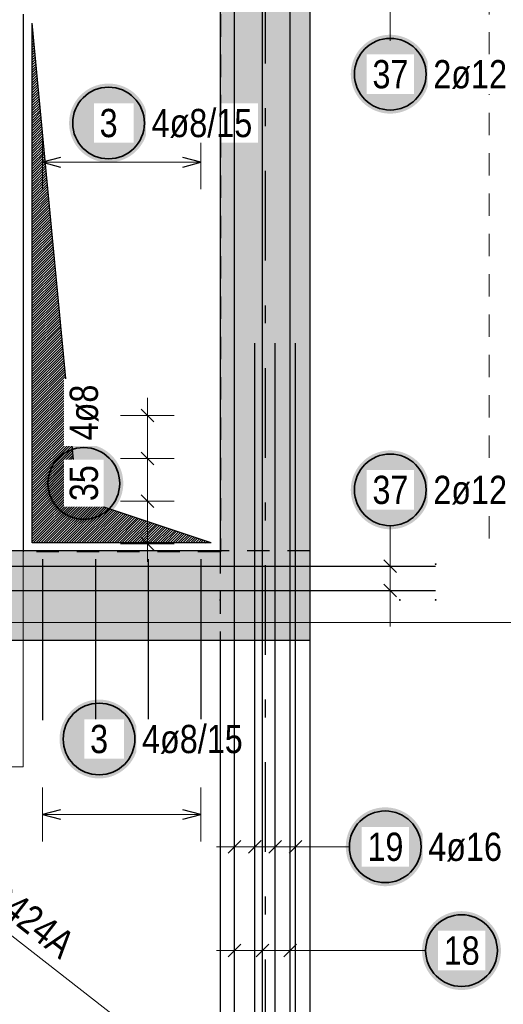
# Model space of a CAD drawing. Header units: millimetres. Extents: x -4 to 113, y -17 to 52.
# Tile 22 of 91: x 43.64 to 46.34, y 4.1 to 9.6. Entities that reach past the tile are written whole.
import ezdxf

# ---------------------------------------------------------------- set-up
doc = ezdxf.new("R2010")
doc.units = ezdxf.units.MM
doc.linetypes.add('DASHDOTX2', pattern=[2, 1, -0.5, 0, -0.5])
doc.linetypes.add('HIDDEN', pattern=[0.375, 0.25, -0.125])
for name, color, linetype, lineweight in [('Achsen', 7, 'Continuous', 20), ('Mattenbewehrung', 7, 'Continuous', 20), ('Schraffuren', 7, 'Continuous', 20), ('Stabstahl', 7, 'Continuous', 20)]:
    doc.layers.add(name, color=color, linetype=linetype, lineweight=lineweight)
doc.styles.add('Arial Narrow', font='ARIALN.TTF')

msp = doc.modelspace()

# ---------------------------------------------------------------- hatches: boundary and pattern name
at = {"lineweight": 25}
h = msp.add_hatch(dxfattribs=at)
h.set_pattern_fill('Mau', color=3, scale=0.01, angle=45, style=0, pattern_type=2)
h.set_pattern_definition([(45, (0, 0), (-0.0070710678, 0.0070710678), [])])
h.paths.add_polyline_path([(44.706532, 6.675363), (43.958054, 6.925363), (43.708054, 9.575363), (43.708054, 6.675363)])
at = {"lineweight": 25, "true_color": 0xffffff}
msp.add_hatch(color=7, dxfattribs=at).paths.add_polyline_path([(44.215737, 7.0076), (44.215603, 7.015278), (44.215201, 7.022946), (44.214531, 7.030596), (44.213595, 7.038218), (44.212394, 7.045802), (44.210929, 7.05334), (44.209202, 7.060823), (44.207214, 7.06824), (44.204969, 7.075584), (44.202469, 7.082844), (44.199717, 7.090013), (44.196717, 7.097082), (44.193471, 7.104042), (44.189985, 7.110884), (44.186262, 7.1176), (44.182307, 7.124182), (44.178125, 7.130622), (44.17372, 7.136913), (44.169099, 7.143045), (44.164266, 7.149013), (44.159228, 7.154809), (44.153991, 7.160425), (44.148561, 7.165855), (44.142945, 7.171092), (44.13715, 7.17613), (44.131182, 7.180962), (44.125049, 7.185584), (44.118759, 7.189988), (44.112319, 7.19417), (44.105737, 7.198125), (44.09902, 7.201848), (44.092178, 7.205335), (44.085219, 7.20858), (44.07815, 7.21158), (44.070981, 7.214332), (44.06372, 7.216832), (44.056377, 7.219077), (44.048959, 7.221065), (44.041477, 7.222792), (44.033939, 7.224258), (44.026355, 7.225459), (44.018733, 7.226395), (44.011083, 7.227064), (44.003414, 7.227466), (43.995737, 7.2276), (43.988059, 7.227466), (43.98039, 7.227064), (43.97274, 7.226395), (43.965118, 7.225459), (43.957534, 7.224258), (43.949996, 7.222792), (43.942514, 7.221065), (43.935096, 7.219077), (43.927753, 7.216832), (43.920492, 7.214332), (43.913323, 7.21158), (43.906254, 7.20858), (43.899295, 7.205335), (43.892453, 7.201848), (43.885737, 7.198125), (43.879154, 7.19417), (43.872714, 7.189988), (43.866424, 7.185584), (43.860291, 7.180962), (43.854323, 7.17613), (43.848528, 7.171092), (43.842912, 7.165855), (43.837482, 7.160425), (43.832245, 7.154809), (43.827207, 7.149013), (43.822374, 7.143045), (43.817753, 7.136913), (43.813348, 7.130622), (43.809166, 7.124182), (43.805211, 7.1176), (43.801488, 7.110884), (43.798002, 7.104042), (43.794757, 7.097082), (43.791756, 7.090013), (43.789004, 7.082844), (43.786504, 7.075584), (43.784259, 7.06824), (43.782271, 7.060823), (43.780544, 7.05334), (43.779079, 7.045802), (43.777878, 7.038218), (43.776942, 7.030596), (43.776272, 7.022946), (43.775871, 7.015278), (43.775737, 7.0076), (43.775871, 6.999922), (43.776272, 6.992253), (43.776942, 6.984604), (43.777878, 6.976982), (43.779079, 6.969397), (43.780544, 6.961859), (43.782271, 6.954377), (43.784259, 6.94696), (43.786504, 6.939616), (43.789004, 6.932355), (43.791756, 6.925186), (43.794757, 6.918118), (43.798002, 6.911158), (43.801488, 6.904316), (43.805211, 6.8976), (43.809166, 6.891018), (43.813348, 6.884577), (43.817753, 6.878287), (43.822374, 6.872154), (43.827207, 6.866187), (43.832245, 6.860391), (43.837482, 6.854775), (43.842912, 6.849345), (43.848528, 6.844108), (43.854323, 6.83907), (43.860291, 6.834238), (43.866424, 6.829616), (43.872714, 6.825212), (43.879154, 6.821029), (43.885737, 6.817074), (43.892453, 6.813351), (43.899295, 6.809865), (43.906254, 6.80662), (43.913323, 6.803619), (43.920492, 6.800868), (43.927753, 6.798367), (43.935096, 6.796122), (43.942514, 6.794135), (43.949996, 6.792407), (43.957534, 6.790942), (43.965118, 6.789741), (43.97274, 6.788805), (43.98039, 6.788136), (43.988059, 6.787734), (43.995737, 6.7876), (44.003414, 6.787734), (44.011083, 6.788136), (44.018733, 6.788805), (44.026355, 6.789741), (44.033939, 6.790942), (44.041477, 6.792407), (44.048959, 6.794135), (44.056377, 6.796122), (44.06372, 6.798367), (44.070981, 6.800868), (44.07815, 6.803619), (44.085219, 6.80662), (44.092178, 6.809865), (44.09902, 6.813351), (44.105737, 6.817074), (44.112319, 6.821029), (44.118759, 6.825212), (44.125049, 6.829616), (44.131182, 6.834238), (44.13715, 6.83907), (44.142945, 6.844108), (44.148561, 6.849345), (44.153991, 6.854775), (44.159228, 6.860391), (44.164266, 6.866187), (44.169099, 6.872154), (44.17372, 6.878287), (44.178125, 6.884577), (44.182307, 6.891018), (44.186262, 6.8976), (44.189985, 6.904316), (44.193471, 6.911158), (44.196717, 6.918118), (44.199717, 6.925186), (44.202469, 6.932355), (44.204969, 6.939616), (44.207214, 6.94696), (44.209202, 6.954377), (44.210929, 6.961859), (44.212394, 6.969397), (44.213595, 6.976982), (44.214531, 6.984604), (44.215201, 6.992253)])
at = {"layer": 'Mattenbewehrung', "lineweight": 25, "true_color": 0xffffff}
msp.add_hatch(color=7, dxfattribs=at).paths.add_polyline_path([(45.896974, 4.979278), (45.89684, 4.986956), (45.896438, 4.994625), (45.895769, 5.002275), (45.894833, 5.009897), (45.893632, 5.017481), (45.892167, 5.025019), (45.890439, 5.032501), (45.888452, 5.039919), (45.886207, 5.047262), (45.883707, 5.054523), (45.880955, 5.061692), (45.877954, 5.06876), (45.874709, 5.07572), (45.871223, 5.082562), (45.8675, 5.089278), (45.863545, 5.095861), (45.859362, 5.102301), (45.854958, 5.108591), (45.850336, 5.114724), (45.845504, 5.120692), (45.840466, 5.126487), (45.835229, 5.132103), (45.829799, 5.137533), (45.824183, 5.14277), (45.818387, 5.147808), (45.81242, 5.152641), (45.806287, 5.157262), (45.799997, 5.161667), (45.793556, 5.165849), (45.786974, 5.169804), (45.780258, 5.173527), (45.773416, 5.177013), (45.766456, 5.180258), (45.759388, 5.183259), (45.752219, 5.186011), (45.744958, 5.188511), (45.737614, 5.190756), (45.730197, 5.192743), (45.722715, 5.194471), (45.715177, 5.195936), (45.707592, 5.197137), (45.69997, 5.198073), (45.692321, 5.198743), (45.684652, 5.199144), (45.676974, 5.199278), (45.669296, 5.199144), (45.661628, 5.198743), (45.653978, 5.198073), (45.646356, 5.197137), (45.638772, 5.195936), (45.631234, 5.194471), (45.623751, 5.192743), (45.616334, 5.190756), (45.60899, 5.188511), (45.60173, 5.186011), (45.594561, 5.183259), (45.587492, 5.180258), (45.580532, 5.177013), (45.57369, 5.173527), (45.566974, 5.169804), (45.560392, 5.165849), (45.553952, 5.161667), (45.547661, 5.157262), (45.541529, 5.152641), (45.535561, 5.147808), (45.529765, 5.14277), (45.524149, 5.137533), (45.518719, 5.132103), (45.513482, 5.126487), (45.508444, 5.120692), (45.503612, 5.114724), (45.49899, 5.108591), (45.494586, 5.102301), (45.490404, 5.095861), (45.486449, 5.089278), (45.482726, 5.082562), (45.479239, 5.07572), (45.475994, 5.06876), (45.472994, 5.061692), (45.470242, 5.054523), (45.467742, 5.047262), (45.465497, 5.039919), (45.463509, 5.032501), (45.461782, 5.025019), (45.460316, 5.017481), (45.459115, 5.009897), (45.458179, 5.002275), (45.45751, 4.994625), (45.457108, 4.986956), (45.456974, 4.979278), (45.457108, 4.971601), (45.45751, 4.963932), (45.458179, 4.956282), (45.459115, 4.94866), (45.460316, 4.941076), (45.461782, 4.933538), (45.463509, 4.926056), (45.465497, 4.918638), (45.467742, 4.911295), (45.470242, 4.904034), (45.472994, 4.896865), (45.475994, 4.889796), (45.479239, 4.882837), (45.482726, 4.875995), (45.486449, 4.869278), (45.490404, 4.862696), (45.494586, 4.856256), (45.49899, 4.849966), (45.503612, 4.843833), (45.508444, 4.837865), (45.513482, 4.83207), (45.518719, 4.826454), (45.524149, 4.821024), (45.529765, 4.815787), (45.535561, 4.810749), (45.541529, 4.805916), (45.547661, 4.801295), (45.553952, 4.79689), (45.560392, 4.792708), (45.566974, 4.788753), (45.57369, 4.78503), (45.580532, 4.781544), (45.587492, 4.778298), (45.594561, 4.775298), (45.60173, 4.772546), (45.60899, 4.770046), (45.616334, 4.767801), (45.623751, 4.765813), (45.631234, 4.764086), (45.638772, 4.762621), (45.646356, 4.761419), (45.653978, 4.760484), (45.661628, 4.759814), (45.669296, 4.759412), (45.676974, 4.759278), (45.684652, 4.759412), (45.692321, 4.759814), (45.69997, 4.760484), (45.707592, 4.761419), (45.715177, 4.762621), (45.722715, 4.764086), (45.730197, 4.765813), (45.737614, 4.767801), (45.744958, 4.770046), (45.752219, 4.772546), (45.759388, 4.775298), (45.766456, 4.778298), (45.773416, 4.781544), (45.780258, 4.78503), (45.786974, 4.788753), (45.793556, 4.792708), (45.799997, 4.79689), (45.806287, 4.801295), (45.81242, 4.805916), (45.818387, 4.810749), (45.824183, 4.815787), (45.829799, 4.821024), (45.835229, 4.826454), (45.840466, 4.83207), (45.845504, 4.837865), (45.850336, 4.843833), (45.854958, 4.849966), (45.859362, 4.856256), (45.863545, 4.862696), (45.8675, 4.869278), (45.871223, 4.875995), (45.874709, 4.882837), (45.877954, 4.889796), (45.880955, 4.896865), (45.883707, 4.904034), (45.886207, 4.911295), (45.888452, 4.918638), (45.890439, 4.926056), (45.892167, 4.933538), (45.893632, 4.941076), (45.894833, 4.94866), (45.895769, 4.956282), (45.896438, 4.963932)])
at = {"layer": 'Schraffuren', "lineweight": 13, "true_color": 0xd7ffd7}
for points in [[(45.256532, 34.050196), (45.256532, 6.630196), (44.756532, 6.630196), (44.756532, 34.050196)], [(45.256532, 6.630196), (45.256532, 6.130196), (9.866506, 6.130196), (9.866506, 6.630202)]]:
    msp.add_hatch(color=254, dxfattribs=at).paths.add_polyline_path(points)
at = {"layer": 'Stabstahl', "lineweight": 25, "true_color": 0xffffff}
for points in [[(45.924962, 9.291205), (45.924828, 9.298883), (45.924426, 9.306551), (45.923757, 9.314201), (45.922821, 9.321823), (45.92162, 9.329407), (45.920154, 9.336945), (45.918427, 9.344428), (45.916439, 9.351845), (45.914194, 9.359189), (45.911694, 9.366449), (45.908942, 9.373618), (45.905942, 9.380687), (45.902697, 9.387646), (45.89921, 9.394489), (45.895487, 9.401205), (45.891532, 9.407787), (45.88735, 9.414227), (45.882946, 9.420518), (45.878324, 9.42665), (45.873492, 9.432618), (45.868454, 9.438414), (45.863217, 9.44403), (45.857787, 9.44946), (45.852171, 9.454697), (45.846375, 9.459735), (45.840407, 9.464567), (45.834275, 9.469189), (45.827984, 9.473593), (45.821544, 9.477775), (45.814962, 9.48173), (45.808246, 9.485453), (45.801404, 9.48894), (45.794444, 9.492185), (45.787375, 9.495185), (45.780206, 9.497937), (45.772946, 9.500437), (45.765602, 9.502682), (45.758185, 9.50467), (45.750702, 9.506397), (45.743164, 9.507863), (45.73558, 9.509064), (45.727958, 9.51), (45.720308, 9.510669), (45.71264, 9.511071), (45.704962, 9.511205), (45.697284, 9.511071), (45.689615, 9.510669), (45.681966, 9.51), (45.674344, 9.509064), (45.666759, 9.507863), (45.659221, 9.506397), (45.651739, 9.50467), (45.644322, 9.502682), (45.636978, 9.500437), (45.629717, 9.497937), (45.622548, 9.495185), (45.61548, 9.492185), (45.60852, 9.48894), (45.601678, 9.485453), (45.594962, 9.48173), (45.58838, 9.477775), (45.581939, 9.473593), (45.575649, 9.469189), (45.569516, 9.464567), (45.563549, 9.459735), (45.557753, 9.454697), (45.552137, 9.44946), (45.546707, 9.44403), (45.54147, 9.438414), (45.536432, 9.432618), (45.531599, 9.42665), (45.526978, 9.420518), (45.522574, 9.414227), (45.518391, 9.407787), (45.514436, 9.401205), (45.510713, 9.394489), (45.507227, 9.387646), (45.503982, 9.380687), (45.500981, 9.373618), (45.498229, 9.366449), (45.495729, 9.359189), (45.493484, 9.351845), (45.491497, 9.344428), (45.489769, 9.336945), (45.488304, 9.329407), (45.487103, 9.321823), (45.486167, 9.314201), (45.485498, 9.306551), (45.485096, 9.298883), (45.484962, 9.291205), (45.485096, 9.283527), (45.485498, 9.275858), (45.486167, 9.268209), (45.487103, 9.260587), (45.488304, 9.253002), (45.489769, 9.245464), (45.491497, 9.237982), (45.493484, 9.230565), (45.495729, 9.223221), (45.498229, 9.21596), (45.500981, 9.208791), (45.503982, 9.201723), (45.507227, 9.194763), (45.510713, 9.187921), (45.514436, 9.181205), (45.518391, 9.174623), (45.522574, 9.168182), (45.526978, 9.161892), (45.531599, 9.155759), (45.536432, 9.149792), (45.54147, 9.143996), (45.546707, 9.13838), (45.552137, 9.13295), (45.557753, 9.127713), (45.563549, 9.122675), (45.569516, 9.117842), (45.575649, 9.113221), (45.581939, 9.108817), (45.58838, 9.104634), (45.594962, 9.100679), (45.601678, 9.096956), (45.60852, 9.09347), (45.61548, 9.090225), (45.622548, 9.087224), (45.629717, 9.084472), (45.636978, 9.081972), (45.644322, 9.079727), (45.651739, 9.07774), (45.659221, 9.076012), (45.666759, 9.074547), (45.674344, 9.073346), (45.681966, 9.07241), (45.689615, 9.071741), (45.697284, 9.071339), (45.704962, 9.071205), (45.71264, 9.071339), (45.720308, 9.071741), (45.727958, 9.07241), (45.73558, 9.073346), (45.743164, 9.074547), (45.750702, 9.076012), (45.758185, 9.07774), (45.765602, 9.079727), (45.772946, 9.081972), (45.780206, 9.084472), (45.787375, 9.087224), (45.794444, 9.090225), (45.801404, 9.09347), (45.808246, 9.096956), (45.814962, 9.100679), (45.821544, 9.104634), (45.827984, 9.108817), (45.834275, 9.113221), (45.840407, 9.117842), (45.846375, 9.122675), (45.852171, 9.127713), (45.857787, 9.13295), (45.863217, 9.13838), (45.868454, 9.143996), (45.873492, 9.149792), (45.878324, 9.155759), (45.882946, 9.161892), (45.88735, 9.168182), (45.891532, 9.174623), (45.895487, 9.181205), (45.89921, 9.187921), (45.902697, 9.194763), (45.905942, 9.201723), (45.908942, 9.208791), (45.911694, 9.21596), (45.914194, 9.223221), (45.916439, 9.230565), (45.918427, 9.237982), (45.920154, 9.245464), (45.92162, 9.253002), (45.922821, 9.260587), (45.923757, 9.268209), (45.924426, 9.275858)], [(44.353588, 9.01873), (44.353454, 9.026408), (44.353052, 9.034077), (44.352383, 9.041726), (44.351447, 9.049348), (44.350246, 9.056933), (44.34878, 9.064471), (44.347053, 9.071953), (44.345065, 9.07937), (44.34282, 9.086714), (44.34032, 9.093975), (44.337568, 9.101144), (44.334568, 9.108212), (44.331323, 9.115172), (44.327836, 9.122014), (44.324113, 9.12873), (44.320158, 9.135312), (44.315976, 9.141753), (44.311572, 9.148043), (44.30695, 9.154176), (44.302118, 9.160143), (44.29708, 9.165939), (44.291843, 9.171555), (44.286413, 9.176985), (44.280797, 9.182222), (44.275001, 9.18726), (44.269033, 9.192093), (44.262901, 9.196714), (44.25661, 9.201118), (44.25017, 9.205301), (44.243588, 9.209256), (44.236872, 9.212979), (44.23003, 9.216465), (44.22307, 9.21971), (44.216001, 9.222711), (44.208832, 9.225463), (44.201572, 9.227963), (44.194228, 9.230208), (44.186811, 9.232195), (44.179328, 9.233923), (44.17179, 9.235388), (44.164206, 9.236589), (44.156584, 9.237525), (44.148934, 9.238194), (44.141266, 9.238596), (44.133588, 9.23873), (44.12591, 9.238596), (44.118241, 9.238194), (44.110592, 9.237525), (44.10297, 9.236589), (44.095385, 9.235388), (44.087847, 9.233923), (44.080365, 9.232195), (44.072948, 9.230208), (44.065604, 9.227963), (44.058343, 9.225463), (44.051174, 9.222711), (44.044106, 9.21971), (44.037146, 9.216465), (44.030304, 9.212979), (44.023588, 9.209256), (44.017006, 9.205301), (44.010565, 9.201118), (44.004275, 9.196714), (43.998142, 9.192093), (43.992175, 9.18726), (43.986379, 9.182222), (43.980763, 9.176985), (43.975333, 9.171555), (43.970096, 9.165939), (43.965058, 9.160143), (43.960225, 9.154176), (43.955604, 9.148043), (43.9512, 9.141753), (43.947017, 9.135312), (43.943062, 9.12873), (43.939339, 9.122014), (43.935853, 9.115172), (43.932608, 9.108212), (43.929607, 9.101144), (43.926855, 9.093975), (43.924355, 9.086714), (43.92211, 9.07937), (43.920123, 9.071953), (43.918395, 9.064471), (43.91693, 9.056933), (43.915729, 9.049348), (43.914793, 9.041726), (43.914124, 9.034077), (43.913722, 9.026408), (43.913588, 9.01873), (43.913722, 9.011052), (43.914124, 9.003384), (43.914793, 8.995734), (43.915729, 8.988112), (43.91693, 8.980528), (43.918395, 8.97299), (43.920123, 8.965507), (43.92211, 8.95809), (43.924355, 8.950746), (43.926855, 8.943486), (43.929607, 8.936317), (43.932608, 8.929248), (43.935853, 8.922289), (43.939339, 8.915446), (43.943062, 8.90873), (43.947017, 8.902148), (43.9512, 8.895708), (43.955604, 8.889417), (43.960225, 8.883285), (43.965058, 8.877317), (43.970096, 8.871521), (43.975333, 8.865905), (43.980763, 8.860475), (43.986379, 8.855238), (43.992175, 8.8502), (43.998142, 8.845368), (44.004275, 8.840746), (44.010565, 8.836342), (44.017006, 8.83216), (44.023588, 8.828205), (44.030304, 8.824482), (44.037146, 8.820995), (44.044106, 8.81775), (44.051174, 8.81475), (44.058343, 8.811998), (44.065604, 8.809498), (44.072948, 8.807253), (44.080365, 8.805265), (44.087847, 8.803538), (44.095385, 8.802072), (44.10297, 8.800871), (44.110592, 8.799935), (44.118241, 8.799266), (44.12591, 8.798864), (44.133588, 8.79873), (44.141266, 8.798864), (44.148934, 8.799266), (44.156584, 8.799935), (44.164206, 8.800871), (44.17179, 8.802072), (44.179328, 8.803538), (44.186811, 8.805265), (44.194228, 8.807253), (44.201572, 8.809498), (44.208832, 8.811998), (44.216001, 8.81475), (44.22307, 8.81775), (44.23003, 8.820995), (44.236872, 8.824482), (44.243588, 8.828205), (44.25017, 8.83216), (44.25661, 8.836342), (44.262901, 8.840746), (44.269033, 8.845368), (44.275001, 8.8502), (44.280797, 8.855238), (44.286413, 8.860475), (44.291843, 8.865905), (44.29708, 8.871521), (44.302118, 8.877317), (44.30695, 8.883285), (44.311572, 8.889417), (44.315976, 8.895708), (44.320158, 8.902148), (44.324113, 8.90873), (44.327836, 8.915446), (44.331323, 8.922289), (44.334568, 8.929248), (44.337568, 8.936317), (44.34032, 8.943486), (44.34282, 8.950746), (44.345065, 8.95809), (44.347053, 8.965507), (44.34878, 8.97299), (44.350246, 8.980528), (44.351447, 8.988112), (44.352383, 8.995734), (44.353052, 9.003384)], [(45.924962, 6.971324), (45.924828, 6.979002), (45.924426, 6.986671), (45.923757, 6.99432), (45.922821, 7.001942), (45.92162, 7.009527), (45.920154, 7.017065), (45.918427, 7.024547), (45.916439, 7.031964), (45.914194, 7.039308), (45.911694, 7.046569), (45.908942, 7.053738), (45.905942, 7.060806), (45.902697, 7.067766), (45.89921, 7.074608), (45.895487, 7.081324), (45.891532, 7.087906), (45.88735, 7.094347), (45.882946, 7.100637), (45.878324, 7.10677), (45.873492, 7.112737), (45.868454, 7.118533), (45.863217, 7.124149), (45.857787, 7.129579), (45.852171, 7.134816), (45.846375, 7.139854), (45.840407, 7.144687), (45.834275, 7.149308), (45.827984, 7.153712), (45.821544, 7.157895), (45.814962, 7.16185), (45.808246, 7.165573), (45.801404, 7.169059), (45.794444, 7.172304), (45.787375, 7.175305), (45.780206, 7.178057), (45.772946, 7.180557), (45.765602, 7.182802), (45.758185, 7.184789), (45.750702, 7.186517), (45.743164, 7.187982), (45.73558, 7.189183), (45.727958, 7.190119), (45.720308, 7.190788), (45.71264, 7.19119), (45.704962, 7.191324), (45.697284, 7.19119), (45.689615, 7.190788), (45.681966, 7.190119), (45.674344, 7.189183), (45.666759, 7.187982), (45.659221, 7.186517), (45.651739, 7.184789), (45.644322, 7.182802), (45.636978, 7.180557), (45.629717, 7.178057), (45.622548, 7.175305), (45.61548, 7.172304), (45.60852, 7.169059), (45.601678, 7.165573), (45.594962, 7.16185), (45.58838, 7.157895), (45.581939, 7.153712), (45.575649, 7.149308), (45.569516, 7.144687), (45.563549, 7.139854), (45.557753, 7.134816), (45.552137, 7.129579), (45.546707, 7.124149), (45.54147, 7.118533), (45.536432, 7.112737), (45.531599, 7.10677), (45.526978, 7.100637), (45.522574, 7.094347), (45.518391, 7.087906), (45.514436, 7.081324), (45.510713, 7.074608), (45.507227, 7.067766), (45.503982, 7.060806), (45.500981, 7.053738), (45.498229, 7.046569), (45.495729, 7.039308), (45.493484, 7.031964), (45.491497, 7.024547), (45.489769, 7.017065), (45.488304, 7.009527), (45.487103, 7.001942), (45.486167, 6.99432), (45.485498, 6.986671), (45.485096, 6.979002), (45.484962, 6.971324), (45.485096, 6.963646), (45.485498, 6.955978), (45.486167, 6.948328), (45.487103, 6.940706), (45.488304, 6.933122), (45.489769, 6.925584), (45.491497, 6.918101), (45.493484, 6.910684), (45.495729, 6.90334), (45.498229, 6.89608), (45.500981, 6.888911), (45.503982, 6.881842), (45.507227, 6.874883), (45.510713, 6.86804), (45.514436, 6.861324), (45.518391, 6.854742), (45.522574, 6.848302), (45.526978, 6.842011), (45.531599, 6.835879), (45.536432, 6.829911), (45.54147, 6.824115), (45.546707, 6.818499), (45.552137, 6.813069), (45.557753, 6.807832), (45.563549, 6.802794), (45.569516, 6.797962), (45.575649, 6.79334), (45.581939, 6.788936), (45.58838, 6.784754), (45.594962, 6.780799), (45.601678, 6.777076), (45.60852, 6.77359), (45.61548, 6.770344), (45.622548, 6.767344), (45.629717, 6.764592), (45.636978, 6.762092), (45.644322, 6.759847), (45.651739, 6.757859), (45.659221, 6.756132), (45.666759, 6.754667), (45.674344, 6.753465), (45.681966, 6.752529), (45.689615, 6.75186), (45.697284, 6.751458), (45.704962, 6.751324), (45.71264, 6.751458), (45.720308, 6.75186), (45.727958, 6.752529), (45.73558, 6.753465), (45.743164, 6.754667), (45.750702, 6.756132), (45.758185, 6.757859), (45.765602, 6.759847), (45.772946, 6.762092), (45.780206, 6.764592), (45.787375, 6.767344), (45.794444, 6.770344), (45.801404, 6.77359), (45.808246, 6.777076), (45.814962, 6.780799), (45.821544, 6.784754), (45.827984, 6.788936), (45.834275, 6.79334), (45.840407, 6.797962), (45.846375, 6.802794), (45.852171, 6.807832), (45.857787, 6.813069), (45.863217, 6.818499), (45.868454, 6.824115), (45.873492, 6.829911), (45.878324, 6.835879), (45.882946, 6.842011), (45.88735, 6.848302), (45.891532, 6.854742), (45.895487, 6.861324), (45.89921, 6.86804), (45.902697, 6.874883), (45.905942, 6.881842), (45.908942, 6.888911), (45.911694, 6.89608), (45.914194, 6.90334), (45.916439, 6.910684), (45.918427, 6.918101), (45.920154, 6.925584), (45.92162, 6.933122), (45.922821, 6.940706), (45.923757, 6.948328), (45.924426, 6.955978)], [(44.300411, 5.580801), (44.300277, 5.588478), (44.299875, 5.596147), (44.299205, 5.603797), (44.29827, 5.611419), (44.297068, 5.619003), (44.295603, 5.626541), (44.293876, 5.634023), (44.291888, 5.641441), (44.289643, 5.648784), (44.287143, 5.656045), (44.284391, 5.663214), (44.281391, 5.670283), (44.278145, 5.677242), (44.274659, 5.684084), (44.270936, 5.690801), (44.266981, 5.697383), (44.262799, 5.703823), (44.258394, 5.710113), (44.253773, 5.716246), (44.24894, 5.722214), (44.243902, 5.728009), (44.238665, 5.733625), (44.233235, 5.739055), (44.227619, 5.744292), (44.221824, 5.74933), (44.215856, 5.754163), (44.209723, 5.758784), (44.203433, 5.763189), (44.196993, 5.767371), (44.190411, 5.771326), (44.183694, 5.775049), (44.176852, 5.778535), (44.169893, 5.781781), (44.162824, 5.784781), (44.155655, 5.787533), (44.148394, 5.790033), (44.141051, 5.792278), (44.133633, 5.794266), (44.126151, 5.795993), (44.118613, 5.797458), (44.111029, 5.798659), (44.103407, 5.799595), (44.095757, 5.800265), (44.088088, 5.800667), (44.080411, 5.800801), (44.072733, 5.800667), (44.065064, 5.800265), (44.057414, 5.799595), (44.049792, 5.798659), (44.042208, 5.797458), (44.03467, 5.795993), (44.027188, 5.794266), (44.01977, 5.792278), (44.012427, 5.790033), (44.005166, 5.787533), (43.997997, 5.784781), (43.990929, 5.781781), (43.983969, 5.778535), (43.977127, 5.775049), (43.970411, 5.771326), (43.963828, 5.767371), (43.957388, 5.763189), (43.951098, 5.758784), (43.944965, 5.754163), (43.938997, 5.74933), (43.933202, 5.744292), (43.927586, 5.739055), (43.922156, 5.733625), (43.916919, 5.728009), (43.911881, 5.722214), (43.907048, 5.716246), (43.902427, 5.710113), (43.898022, 5.703823), (43.89384, 5.697383), (43.889885, 5.690801), (43.886162, 5.684084), (43.882676, 5.677242), (43.879431, 5.670283), (43.87643, 5.663214), (43.873678, 5.656045), (43.871178, 5.648784), (43.868933, 5.641441), (43.866946, 5.634023), (43.865218, 5.626541), (43.863753, 5.619003), (43.862552, 5.611419), (43.861616, 5.603797), (43.860946, 5.596147), (43.860545, 5.588478), (43.860411, 5.580801), (43.860545, 5.573123), (43.860946, 5.565454), (43.861616, 5.557804), (43.862552, 5.550182), (43.863753, 5.542598), (43.865218, 5.53506), (43.866946, 5.527578), (43.868933, 5.52016), (43.871178, 5.512817), (43.873678, 5.505556), (43.87643, 5.498387), (43.879431, 5.491318), (43.882676, 5.484359), (43.886162, 5.477517), (43.889885, 5.470801), (43.89384, 5.464218), (43.898022, 5.457778), (43.902427, 5.451488), (43.907048, 5.445355), (43.911881, 5.439387), (43.916919, 5.433592), (43.922156, 5.427976), (43.927586, 5.422546), (43.933202, 5.417309), (43.938997, 5.412271), (43.944965, 5.407438), (43.951098, 5.402817), (43.957388, 5.398412), (43.963828, 5.39423), (43.970411, 5.390275), (43.977127, 5.386552), (43.983969, 5.383066), (43.990929, 5.379821), (43.997997, 5.37682), (44.005166, 5.374068), (44.012427, 5.371568), (44.01977, 5.369323), (44.027188, 5.367335), (44.03467, 5.365608), (44.042208, 5.364143), (44.049792, 5.362942), (44.057414, 5.362006), (44.065064, 5.361336), (44.072733, 5.360935), (44.080411, 5.360801), (44.088088, 5.360935), (44.095757, 5.361336), (44.103407, 5.362006), (44.111029, 5.362942), (44.118613, 5.364143), (44.126151, 5.365608), (44.133633, 5.367335), (44.141051, 5.369323), (44.148394, 5.371568), (44.155655, 5.374068), (44.162824, 5.37682), (44.169893, 5.379821), (44.176852, 5.383066), (44.183694, 5.386552), (44.190411, 5.390275), (44.196993, 5.39423), (44.203433, 5.398412), (44.209723, 5.402817), (44.215856, 5.407438), (44.221824, 5.412271), (44.227619, 5.417309), (44.233235, 5.422546), (44.238665, 5.427976), (44.243902, 5.433592), (44.24894, 5.439387), (44.253773, 5.445355), (44.258394, 5.451488), (44.262799, 5.457778), (44.266981, 5.464218), (44.270936, 5.470801), (44.274659, 5.477517), (44.278145, 5.484359), (44.281391, 5.491318), (44.284391, 5.498387), (44.287143, 5.505556), (44.289643, 5.512817), (44.291888, 5.52016), (44.293876, 5.527578), (44.295603, 5.53506), (44.297068, 5.542598), (44.29827, 5.550182), (44.299205, 5.557804), (44.299875, 5.565454)], [(46.322382, 4.4), (46.322248, 4.407678), (46.321846, 4.415346), (46.321177, 4.422996), (46.320241, 4.430618), (46.31904, 4.438203), (46.317575, 4.445741), (46.315847, 4.453223), (46.31386, 4.46064), (46.311615, 4.467984), (46.309115, 4.475244), (46.306363, 4.482413), (46.303362, 4.489482), (46.300117, 4.496442), (46.296631, 4.503284), (46.292908, 4.51), (46.288953, 4.516582), (46.284771, 4.523022), (46.280366, 4.529313), (46.275745, 4.535446), (46.270912, 4.541413), (46.265874, 4.547209), (46.260637, 4.552825), (46.255207, 4.558255), (46.249591, 4.563492), (46.243796, 4.56853), (46.237828, 4.573362), (46.231695, 4.577984), (46.225405, 4.582388), (46.218965, 4.586571), (46.212382, 4.590526), (46.205666, 4.594248), (46.198824, 4.597735), (46.191864, 4.60098), (46.184796, 4.60398), (46.177627, 4.606732), (46.170366, 4.609232), (46.163023, 4.611478), (46.155605, 4.613465), (46.148123, 4.615192), (46.140585, 4.616658), (46.133, 4.617859), (46.125379, 4.618795), (46.117729, 4.619464), (46.11006, 4.619866), (46.102382, 4.62), (46.094704, 4.619866), (46.087036, 4.619464), (46.079386, 4.618795), (46.071764, 4.617859), (46.06418, 4.616658), (46.056642, 4.615192), (46.049159, 4.613465), (46.041742, 4.611478), (46.034399, 4.609232), (46.027138, 4.606732), (46.019969, 4.60398), (46.0129, 4.60098), (46.005941, 4.597735), (45.999099, 4.594248), (45.992382, 4.590526), (45.9858, 4.586571), (45.97936, 4.582388), (45.97307, 4.577984), (45.966937, 4.573362), (45.960969, 4.56853), (45.955174, 4.563492), (45.949557, 4.558255), (45.944128, 4.552825), (45.93889, 4.547209), (45.933853, 4.541413), (45.92902, 4.535446), (45.924399, 4.529313), (45.919994, 4.523022), (45.915812, 4.516582), (45.911857, 4.51), (45.908134, 4.503284), (45.904648, 4.496442), (45.901402, 4.489482), (45.898402, 4.482413), (45.89565, 4.475244), (45.89315, 4.467984), (45.890905, 4.46064), (45.888917, 4.453223), (45.88719, 4.445741), (45.885725, 4.438203), (45.884523, 4.430618), (45.883587, 4.422996), (45.882918, 4.415346), (45.882516, 4.407678), (45.882382, 4.4), (45.882516, 4.392322), (45.882918, 4.384654), (45.883587, 4.377004), (45.884523, 4.369382), (45.885725, 4.361797), (45.88719, 4.354259), (45.888917, 4.346777), (45.890905, 4.33936), (45.89315, 4.332016), (45.89565, 4.324756), (45.898402, 4.317587), (45.901402, 4.310518), (45.904648, 4.303558), (45.908134, 4.296716), (45.911857, 4.29), (45.915812, 4.283418), (45.919994, 4.276978), (45.924399, 4.270687), (45.92902, 4.264554), (45.933853, 4.258587), (45.93889, 4.252791), (45.944128, 4.247175), (45.949557, 4.241745), (45.955174, 4.236508), (45.960969, 4.23147), (45.966937, 4.226638), (45.97307, 4.222016), (45.97936, 4.217612), (45.9858, 4.213429), (45.992382, 4.209474), (45.999099, 4.205752), (46.005941, 4.202265), (46.0129, 4.19902), (46.019969, 4.19602), (46.027138, 4.193268), (46.034399, 4.190768), (46.041742, 4.188522), (46.049159, 4.186535), (46.056642, 4.184808), (46.06418, 4.183342), (46.071764, 4.182141), (46.079386, 4.181205), (46.087036, 4.180536), (46.094704, 4.180134), (46.102382, 4.18), (46.11006, 4.180134), (46.117729, 4.180536), (46.125379, 4.181205), (46.133, 4.182141), (46.140585, 4.183342), (46.148123, 4.184808), (46.155605, 4.186535), (46.163023, 4.188522), (46.170366, 4.190768), (46.177627, 4.193268), (46.184796, 4.19602), (46.191864, 4.19902), (46.198824, 4.202265), (46.205666, 4.205752), (46.212382, 4.209474), (46.218965, 4.213429), (46.225405, 4.217612), (46.231695, 4.222016), (46.237828, 4.226638), (46.243796, 4.23147), (46.249591, 4.236508), (46.255207, 4.241745), (46.260637, 4.247175), (46.265874, 4.252791), (46.270912, 4.258587), (46.275745, 4.264554), (46.280366, 4.270687), (46.284771, 4.276978), (46.288953, 4.283418), (46.292908, 4.29), (46.296631, 4.296716), (46.300117, 4.303558), (46.303362, 4.310518), (46.306363, 4.317587), (46.309115, 4.324756), (46.311615, 4.332016), (46.31386, 4.33936), (46.315847, 4.346777), (46.317575, 4.354259), (46.31904, 4.361797), (46.320241, 4.369382), (46.321177, 4.377004), (46.321846, 4.384654)]]:
    msp.add_hatch(color=7, dxfattribs=at).paths.add_polyline_path(points)

# ---------------------------------------------------------------- linework, layer by layer
at = {"color": 9, "linetype": 'HIDDEN', "lineweight": 0, "ltscale": 0.5}
msp.add_line((46.256532, 34.050196), (46.256532, 6.630202), dxfattribs=at)
at = {"color": 3, "linetype": 'Continuous', "lineweight": 25}
for p, q in [((45.256532, 12.034761), (45.256532, 6.630202)), ((43.658054, 9.625363), (43.658054, 6.630196)), ((45.256532, 9.625363), (45.256532, 6.625363)), ((43.708054, 6.675363), (43.708054, 9.575363)), ((43.958054, 6.925363), (43.708054, 9.575363)), ((44.706532, 6.675363), (43.958054, 6.925363)), ((44.706532, 6.675363), (43.708054, 6.675363)), ((44.756532, 6.630196), (34.17727, 6.630196)), ((45.256532, 6.630202), (45.256532, 6.130202)), ((45.256532, 6.130196), (9.866506, 6.130196)), ((45.256532, 6.130196), (45.256532, 1.730203))]:
    msp.add_line(p, q, dxfattribs=at)
at = {"color": 5, "linetype": 'Continuous', "lineweight": 18, "ltscale": 0.5}
for p, q in [((44.35, 6.570196), (44.35, 7.485462)), ((44.2, 7.385462), (44.5, 7.385462)), ((44.2, 7.14704), (44.5, 7.14704)), ((44.2, 6.908618), (44.5, 6.908618)), ((44.2, 6.670196), (44.5, 6.670196))]:
    msp.add_line(p, q, dxfattribs=at)
at = {"color": 3, "linetype": 'Continuous', "lineweight": 25, "ltscale": 0.5}
for p, q in [((44.314645, 7.420817), (44.385355, 7.350107)), ((44.314645, 7.182395), (44.385355, 7.111684)), ((44.314645, 6.943973), (44.385355, 6.873262)), ((44.314645, 6.705551), (44.385355, 6.63484))]:
    msp.add_line(p, q, dxfattribs=at)
at = {"color": 3, "linetype": 'HIDDEN', "lineweight": 25, "ltscale": 0.5}
for p, q in [((43.658054, 6.630196), (43.658054, 6.625363)), ((44.756532, 6.625363), (43.658054, 6.625363)), ((44.756532, 6.630202), (44.756532, 6.130196)), ((45.256532, 6.630196), (44.756532, 6.630196)), ((44.758054, 6.625363), (44.756532, 6.625363))]:
    msp.add_line(p, q, dxfattribs=at)
at = {"color": 9, "linetype": 'Continuous', "lineweight": 0}
for p, q in [((43.658054, 6.625363), (43.658054, 5.425363)), ((45.256532, 6.130196), (45.256532, 1.730196)), ((43.658054, 5.425363), (43.458054, 5.425363))]:
    msp.add_line(p, q, dxfattribs=at)
at = {"color": 2, "linetype": 'Continuous', "lineweight": 35, "ltscale": 0.5}
msp.add_circle((43.995737, 7.0076), 0.2, dxfattribs=at)
at = {"layer": 'Achsen', "color": 3, "linetype": 'DASHDOTX2', "lineweight": 25, "ltscale": 0.5}
msp.add_line((45.007324, 39.55094), (45.007324, -6.857), dxfattribs=at)
at = {"layer": 'Mattenbewehrung', "color": 3, "linetype": 'Continuous', "lineweight": 25, "ltscale": 0.5}
for p, q in [((45.063199, 1.790196), (45.063199, 7.790196)), ((45.176532, 1.790196), (45.176532, 7.790196)), ((44.871888, 5.014634), (44.801177, 4.943923)), ((44.985221, 5.014634), (44.91451, 4.943923)), ((45.098554, 5.014634), (45.027843, 4.943923)), ((45.211887, 5.014634), (45.141177, 4.943923))]:
    msp.add_line(p, q, dxfattribs=at)
at = {"layer": 'Mattenbewehrung', "color": 7, "linetype": 'Continuous', "lineweight": 18, "ltscale": 0.5}
msp.add_line((47.052818, 6.230205), (41.346537, 6.230204), dxfattribs=at)
at = {"layer": 'Mattenbewehrung', "color": 5, "linetype": 'Continuous', "lineweight": 18, "ltscale": 0.5}
for p, q in [((44.836532, 5.129278), (44.836532, 4.829278)), ((44.949866, 5.129278), (44.949866, 4.829278)), ((45.063199, 5.129278), (45.063199, 4.829278)), ((45.176532, 5.129278), (45.176532, 4.829278)), ((44.736532, 4.979278), (45.276532, 4.979278)), ((45.476974, 4.979278), (45.276532, 4.979278))]:
    msp.add_line(p, q, dxfattribs=at)
at = {"layer": 'Mattenbewehrung', "color": 2, "linetype": 'Continuous', "lineweight": 35, "ltscale": 0.5}
msp.add_circle((45.676974, 4.979278), 0.2, dxfattribs=at)
at = {"layer": 'Schraffuren', "color": 9, "linetype": 'Continuous', "lineweight": 0}
for centre in [(45.958054, 6.556912), (44.756532, 6.356912), (45.758054, 6.356912), (45.958054, 6.356912)]:
    msp.add_circle(centre, 0.00222, dxfattribs=at)
at = {"layer": 'Stabstahl', "color": 5, "linetype": 'Continuous', "lineweight": 18, "ltscale": 0.5}
for p, q in [((45.704962, 10.013363), (45.704962, 9.477363)), ((45.704962, 9.491205), (45.704962, 9.477363)), ((43.766054, 8.95), (43.766054, 8.65)), ((44.648532, 8.65), (44.648532, 8.95)), ((43.766054, 8.8), (44.648532, 8.8)), ((45.704962, 6.771324), (45.704962, 6.744912)), ((45.704962, 6.744912), (45.704962, 6.208913)), ((45.854962, 6.544912), (45.554962, 6.544912)), ((45.854962, 6.408913), (45.554962, 6.408913)), ((43.766055, 5.309551), (43.766055, 5.009551)), ((44.648532, 5.009551), (44.648532, 5.309551)), ((44.648532, 5.159551), (43.766055, 5.159551)), ((44.836532, 4.55), (44.836532, 4.25)), ((44.991959, 4.55), (44.991959, 4.25)), ((45.147385, 4.55), (45.147385, 4.25)), ((44.736532, 4.4), (45.247385, 4.4)), ((45.902382, 4.4), (45.247385, 4.4))]:
    msp.add_line(p, q, dxfattribs=at)
at = {"layer": 'Stabstahl', "color": 3, "linetype": 'Continuous', "lineweight": 25, "ltscale": 0.5}
for p, q in [((45.147385, 1.810196), (45.147385, 9.810196)), ((43.866054, 8.826795), (43.766054, 8.8)), ((43.766054, 8.8), (43.866054, 8.773205)), ((44.648532, 8.8), (44.548532, 8.826795)), ((44.548532, 8.773205), (44.648532, 8.8)), ((42.458054, 6.544912), (45.958054, 6.544912)), ((43.766055, 6.585363), (43.766055, 5.685363)), ((44.060214, 6.585363), (44.060214, 5.685363)), ((44.354373, 6.585363), (44.354373, 5.685363)), ((44.648532, 6.585363), (44.648532, 5.685363)), ((45.740317, 6.509557), (45.669607, 6.580268)), ((45.740317, 6.373557), (45.669607, 6.444268)), ((42.458054, 6.408913), (45.958054, 6.408913)), ((43.866055, 5.186345), (43.766055, 5.159551)), ((44.648532, 5.159551), (44.548532, 5.186345)), ((43.766055, 5.159551), (43.866055, 5.132756)), ((44.548532, 5.132756), (44.648532, 5.159551)), ((44.871888, 4.435355), (44.801177, 4.364645)), ((45.027314, 4.435355), (44.956604, 4.364645)), ((45.182741, 4.435355), (45.11203, 4.364645))]:
    msp.add_line(p, q, dxfattribs=at)
at = {"layer": 'Stabstahl', "color": 2, "linetype": 'Continuous', "lineweight": 35, "ltscale": 0.5}
for centre in [(45.704962, 9.291205), (44.133588, 9.01873), (45.704962, 6.971324), (44.080411, 5.580801), (46.102382, 4.4)]:
    msp.add_circle(centre, 0.2, dxfattribs=at)

# ---------------------------------------------------------------- next in the draw order: texts
at = {"color": 2, "lineweight": 35, "char_height": 0.1575, "attachment_point": 1, "rotation": 90, "line_spacing_factor": 0.9, "style": 'Arial Narrow', "bg_fill": 3, "box_fill_scale": 1.2, "bg_fill_color": 256, "bg_fill_true_color": 13158600, "bg_fill_transparency": 0}
for s, insert in [('4ø8', (43.916987, 7.2476)), ('35', (43.916987, 6.908375))]:
    msp.add_mtext(s, dxfattribs=dict(at, insert=insert))
at = {"layer": 'Stabstahl', "color": 2, "lineweight": 35, "char_height": 0.1575, "attachment_point": 1, "line_spacing_factor": 0.9, "style": 'Arial Narrow', "bg_fill": 3, "box_fill_scale": 1.2, "bg_fill_color": 256, "bg_fill_true_color": 13158600, "bg_fill_transparency": 0}
for s, insert in [('37', (45.605737, 9.369955)), ('2ø12 o. + u.', (45.944962, 9.369955)), ('3', (44.083975, 9.09748)), ('4ø8/15', (44.373588, 9.09748)), ('37', (45.605737, 7.050074)), ('2ø12 o. + u.', (45.944962, 7.050074)), ('3', (44.030798, 5.659551)), ('4ø8/15', (44.320411, 5.659551)), ('18', (46.003157, 4.47875))]:
    msp.add_mtext(s, dxfattribs=dict(at, insert=insert))

# ---------------------------------------------------------------- next in the draw order: linework, layer by layer
at = {"color": 3, "linetype": 'Continuous', "lineweight": 25}
for p, q in [((44.756532, 12.034761), (44.756532, 6.630202)), ((44.756532, 6.130196), (44.756532, 1.730203))]:
    msp.add_line(p, q, dxfattribs=at)
at = {"color": 3, "linetype": 'HIDDEN', "lineweight": 25, "ltscale": 0.5}
msp.add_line((44.758054, 9.625363), (44.758054, 6.625363), dxfattribs=at)
at = {"layer": 'Mattenbewehrung', "color": 3, "linetype": 'Continuous', "lineweight": 25, "ltscale": 0.5}
for p, q in [((44.836532, 1.790196), (44.836532, 7.790196)), ((44.949866, 1.790196), (44.949866, 7.790196))]:
    msp.add_line(p, q, dxfattribs=at)
at = {"layer": 'Mattenbewehrung', "color": 7, "linetype": 'Continuous', "lineweight": 18, "ltscale": 0.5}
msp.add_line((47.052818, 1.790198), (41.346537, 6.230204), dxfattribs=at)
at = {"layer": 'Stabstahl', "color": 3, "linetype": 'Continuous', "lineweight": 25, "ltscale": 0.5}
for p, q in [((44.836532, 1.810196), (44.836532, 9.810196)), ((44.991959, 1.810196), (44.991959, 9.810196))]:
    msp.add_line(p, q, dxfattribs=at)

# ---------------------------------------------------------------- next in the draw order: texts
at = {"layer": 'Mattenbewehrung', "color": 2, "lineweight": 35, "char_height": 0.1575, "attachment_point": 1, "line_spacing_factor": 0.9, "style": 'Arial Narrow', "bg_fill": 3, "box_fill_scale": 1.2, "bg_fill_color": 256, "bg_fill_true_color": 13158600, "bg_fill_transparency": 0}
for s, insert in [('19', (45.577749, 5.058028)), ('4ø16 obere Lage Zugband', (45.916974, 5.058028))]:
    msp.add_mtext(s, dxfattribs=dict(at, insert=insert))
at = {"layer": 'Mattenbewehrung', "color": 2, "lineweight": 35, "insert": (43.517546, 4.816547), "char_height": 0.1575, "attachment_point": 1, "rotation": 322.113836, "line_spacing_factor": 0.9, "style": 'Arial Narrow', "bg_fill": 3, "box_fill_scale": 1.2, "bg_fill_color": 256, "bg_fill_true_color": 13158600, "bg_fill_transparency": 0}
msp.add_mtext('Q424A', dxfattribs=at)

doc.saveas('drawing.dxf')
